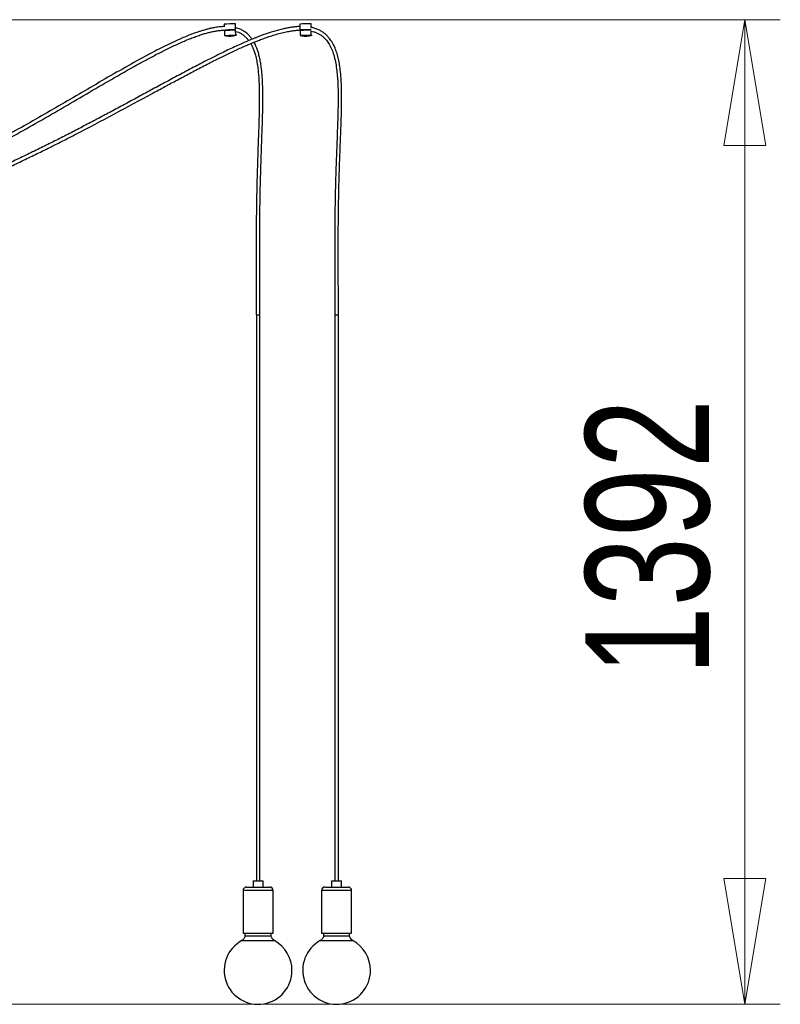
# Model space of a CAD drawing. Header units: millimetres. Extents: x 82 to 250, y 86 to 197.
# Tile 3 of 9: x 137 to 159, y 86 to 113. Entities that reach past the tile are written whole.
import ezdxf

# ---------------------------------------------------------------- set-up
doc = ezdxf.new("R2010")
doc.units = ezdxf.units.MM
doc.styles.add('SLDTEXTSTYLE0', font='TXT', dxfattribs={"width": 0.75})
doc.dimstyles.new('SLDDIMSTYLE0', dxfattribs={"dimtxt": 3.5, "dimasz": 3.556, "dimexe": 0, "dimexo": 0.0625, "dimgap": 0.875, "dimtad": 1, "dimdec": 0, "dimlfac": 50, "dimrnd": 1e-09, "dimzin": 12, "dimdsep": 46, "dimtxsty": 'SLDTEXTSTYLE0', "dimblk1": 'CLOSED', "dimblk2": 'CLOSED', "dimsah": 1, "dimcen": 0.09, "dimadec": 0, "dimazin": 3, "dimtfac": 1, "dimtdec": 0, "dimtofl": 0, "dimtmove": 0, "dimatfit": 3, "dimldrblk": 'CLOSED', "dimfxl": 0, "dimfrac": 2, "dimtolj": 1, "dimtzin": 12, "dimarcsym": 0})

# ---------------------------------------------------------------- blocks, each defined once
blk = doc.blocks.new('_Closed')
at = {"color": 0, "linetype": 'ByBlock', "lineweight": -2}
for p, q in [((-1, 0.166667), (0, 0)), ((-1, 0.166667), (-1, -0.166667)), ((0, 0), (-1, -0.166667)), ((0, 0), (-1, 0))]:
    blk.add_line(p, q, dxfattribs=at)
blk = doc.blocks.new('_D')
at = {"color": 7, "linetype": 'Continuous', "lineweight": 0}
for p, q in [((118.087, 113.379), (158.564, 113.379)), ((157.564, 85.541), (157.564, 113.379)), ((126.324, 85.541), (158.564, 85.541))]:
    blk.add_line(p, q, dxfattribs=at)
at = {"color": 7, "linetype": 'Continuous', "lineweight": 18, "xscale": 3.556, "yscale": 3.556}
for p, rotation in [((157.564, 113.379), 90.0000000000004), ((157.564, 85.541), 270.0000000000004)]:
    blk.add_blockref('_Closed', p, dxfattribs=dict(at, rotation=rotation))
at = {"color": 7, "linetype": 'Continuous', "lineweight": 18, "insert": (153.052, 94.84), "char_height": 3.5, "attachment_point": 1, "rotation": 90, "style": 'SLDTEXTSTYLE0'}
blk.add_mtext('1392', dxfattribs=at)

msp = doc.modelspace()

# ---------------------------------------------------------------- linework, layer by layer
at = {"color": 7, "linetype": 'Continuous', "lineweight": 25}
for p, q in [((142.843, 113.251), (142.845, 113.186)), ((142.85, 113.074), (142.855, 112.932)), ((143.168, 113.102), (143.162, 113.262)), ((143.171, 112.942), (143.166, 113.085)), ((144.985, 113.255), (144.986, 113.095)), ((144.988, 113.078), (144.99, 112.936)), ((145.306, 113.16), (145.305, 113.258)), ((145.306, 112.938), (145.305, 113.056)), ((143.752, 105.037), (143.852, 105.037)), ((143.753, 105.037), (143.753, 89.037)), ((143.851, 89.037), (143.851, 105.037)), ((145.972, 105.037), (146.069, 105.037)), ((145.973, 105.037), (145.973, 89.037)), ((146.069, 105.037), (146.072, 105.037)), ((146.071, 89.037), (146.071, 105.037)), ((143.477, 88.857), (144.127, 88.857)), ((143.662, 89.037), (143.662, 88.857)), ((143.662, 89.037), (143.942, 89.037)), ((143.942, 88.857), (143.942, 89.037)), ((145.697, 88.857), (146.347, 88.857)), ((145.882, 89.037), (145.882, 88.857)), ((145.882, 89.037), (146.162, 89.037)), ((146.162, 88.857), (146.162, 89.037)), ((143.377, 88.757), (143.377, 87.557)), ((144.227, 87.557), (144.227, 88.757)), ((145.597, 88.757), (145.597, 87.557)), ((146.447, 87.557), (146.447, 88.757)), ((143.377, 87.557), (144.227, 87.557)), ((143.432, 87.557), (143.432, 87.477)), ((143.432, 87.477), (143.726, 87.477)), ((143.726, 87.477), (144.171, 87.477)), ((144.171, 87.477), (144.171, 87.557)), ((145.597, 87.557), (146.447, 87.557)), ((145.653, 87.557), (145.653, 87.477)), ((145.653, 87.477), (145.692, 87.477)), ((145.692, 87.477), (146.391, 87.477)), ((146.391, 87.477), (146.391, 87.557))]:
    msp.add_line(p, q, dxfattribs=at)
at = {"color": 8, "linetype": 'Continuous', "lineweight": 25}
for p, q in [((144.227, 88.757), (143.377, 88.757)), ((146.447, 88.757), (145.597, 88.757)), ((143.34, 87.341), (143.707, 87.341)), ((143.707, 87.341), (144.263, 87.341)), ((145.561, 87.341), (145.61, 87.341)), ((145.61, 87.341), (146.484, 87.341))]:
    msp.add_line(p, q, dxfattribs=at)
at = {"color": 7, "linetype": 'Continuous', "lineweight": 25, "flags": 128}
for points in [[(142.872, 113.093), (142.89, 113.094), (142.916, 113.095), (142.946, 113.097), (142.979, 113.098), (143.014, 113.099), (143.048, 113.1), (143.08, 113.101), (143.109, 113.102), (143.134, 113.102), (143.152, 113.102), (143.163, 113.102), (143.168, 113.102), (143.164, 113.101), (143.158, 113.101)], [(144.996, 113.093), (144.988, 113.094), (144.987, 113.095), (144.993, 113.097), (145.006, 113.098), (145.025, 113.099), (145.051, 113.1), (145.08, 113.101), (145.113, 113.102), (145.148, 113.102), (145.182, 113.102), (145.215, 113.102), (145.244, 113.102), (145.269, 113.101), (145.288, 113.1)], [(142.855, 112.932), (142.856, 112.932), (142.863, 112.933), (142.876, 112.934), (142.897, 112.935), (142.922, 112.936), (142.952, 112.937), (142.985, 112.939), (143.019, 112.94), (143.053, 112.941), (143.085, 112.942), (143.114, 112.942), (143.138, 112.943), (143.156, 112.943), (143.167, 112.943), (143.171, 112.942), (143.171, 112.942)], [(144.992, 112.935), (144.991, 112.935), (144.99, 112.936), (144.996, 112.937), (145.009, 112.939), (145.028, 112.94), (145.053, 112.941), (145.082, 112.942), (145.115, 112.942), (145.149, 112.943), (145.183, 112.943), (145.215, 112.943), (145.244, 112.942), (145.269, 112.942), (145.288, 112.941)], [(145.288, 112.941), (145.3, 112.94), (145.306, 112.939), (145.304, 112.937)]]:
    msp.add_lwpolyline(points, dxfattribs=at)
at = {"color": 7, "linetype": 'Continuous', "lineweight": 25}
for centre, radius, start, end in [((143.13, 109.483), 3.778, 89.5027, 94.3566), ((143.134, 109.35), 3.735, 89.5027, 94.3566), ((145.171, 111.235), 2.029, 86.7198, 95.2557), ((145.172, 111.081), 2.006, 86.7198, 95.2557), ((145.292, 113.23), 0.0309, 64.854, 99.1551), ((145.292, 113.053), 0.0306, 64.854, 99.1551), ((145.293, 113.07), 0.0309, 64.854, 99.1551), ((143.477, 88.757), 0.1, 90, 180), ((144.127, 88.757), 0.1, 0, 90), ((145.697, 88.757), 0.1, 90, 180), ((146.347, 88.757), 0.1, 0, 90), ((143.802, 86.5), 0.959, 118.7599, 0), ((143.802, 86.5), 0.959, 0, 61.2401), ((146.022, 86.5), 0.959, 118.7599, 0), ((146.022, 86.5), 0.959, 0, 61.2401)]:
    msp.add_arc(centre, radius, start, end, dxfattribs=at)
for points, knots in [([(144.986, 113.185), (144.972, 113.185), (144.923, 113.183), (144.839, 113.176), (144.729, 113.162), (144.611, 113.141), (144.483, 113.113), (144.347, 113.078), (144.213, 113.039), (144.086, 112.998), (143.973, 112.958), (143.87, 112.92), (143.779, 112.886), (143.682, 112.847), (143.567, 112.8), (143.424, 112.74), (143.263, 112.668), (143.088, 112.588), (142.905, 112.501), (142.637, 112.371), (142.293, 112.198), (141.875, 111.979), (141.468, 111.762), (141.067, 111.546), (140.671, 111.332), (140.276, 111.118), (139.892, 110.91), (139.518, 110.71), (139.155, 110.517), (138.79, 110.326), (138.424, 110.136), (138.05, 109.947), (137.734, 109.789), (137.477, 109.663), (137.283, 109.569), (137.085, 109.474), (136.883, 109.379), (136.683, 109.285), (136.488, 109.196), (136.309, 109.114), (136.146, 109.042), (136, 108.977), (135.864, 108.918), (135.74, 108.864), (135.622, 108.813), (135.486, 108.756), (135.325, 108.688), (135.132, 108.609), (134.921, 108.524), (134.691, 108.432), (134.447, 108.338), (134.197, 108.244), (133.948, 108.153), (133.628, 108.039), (133.241, 107.906), (132.788, 107.76), (132.341, 107.624), (131.896, 107.498), (131.45, 107.38), (130.974, 107.263), (130.467, 107.15), (129.925, 107.043), (129.374, 106.947), (128.839, 106.869), (128.32, 106.806), (127.815, 106.757), (127.412, 106.728), (127.118, 106.712), (126.944, 106.704), (126.78, 106.698), (126.634, 106.694), (126.507, 106.691), (126.399, 106.689), (126.31, 106.688), (126.232, 106.688), (126.157, 106.688), (126.074, 106.688), (125.978, 106.689), (125.866, 106.69), (125.738, 106.692), (125.595, 106.696), (125.471, 106.7), (125.395, 106.704), (125.373, 106.705)], [0, 0, 0, 0, 0.002026, 0.006996, 0.012217, 0.017936, 0.0242, 0.031058, 0.038097, 0.04434, 0.050117, 0.055356, 0.059992, 0.064026, 0.070414, 0.07776, 0.08614, 0.095592, 0.105329, 0.114995, 0.138047, 0.160229, 0.182199, 0.203767, 0.22504, 0.246383, 0.267704, 0.287198, 0.306743, 0.3263, 0.345826, 0.365577, 0.386066, 0.396167, 0.406441, 0.416888, 0.427507, 0.438254, 0.448531, 0.458142, 0.466356, 0.473988, 0.481031, 0.487478, 0.493366, 0.49948, 0.508479, 0.518417, 0.529302, 0.541147, 0.553907, 0.566767, 0.579442, 0.591927, 0.615445, 0.638201, 0.660377, 0.682537, 0.704701, 0.726857, 0.753042, 0.779592, 0.80651, 0.833788, 0.85754, 0.88202, 0.907213, 0.915853, 0.924519, 0.932492, 0.939537, 0.945657, 0.950853, 0.955126, 0.958584, 0.96211, 0.965964, 0.970572, 0.976002, 0.98213, 0.989046, 0.996746, 1, 1, 1, 1]), ([(125.373, 106.605), (125.402, 106.603), (125.484, 106.6), (125.615, 106.596), (125.758, 106.592), (125.885, 106.59), (125.995, 106.589), (126.089, 106.588), (126.17, 106.588), (126.243, 106.588), (126.318, 106.589), (126.403, 106.589), (126.505, 106.591), (126.623, 106.593), (126.757, 106.597), (126.906, 106.602), (127.065, 106.609), (127.23, 106.617), (127.532, 106.635), (127.964, 106.669), (128.5, 106.725), (129.001, 106.791), (129.471, 106.862), (129.934, 106.943), (130.393, 107.033), (130.849, 107.132), (131.303, 107.24), (131.755, 107.356), (132.205, 107.481), (132.655, 107.614), (133.11, 107.758), (133.499, 107.888), (133.823, 108.002), (134.079, 108.094), (134.339, 108.19), (134.596, 108.288), (134.842, 108.385), (135.071, 108.476), (135.267, 108.556), (135.432, 108.625), (135.57, 108.683), (135.7, 108.738), (135.831, 108.795), (135.972, 108.856), (136.127, 108.924), (136.294, 108.998), (136.474, 109.079), (136.666, 109.167), (136.865, 109.26), (137.067, 109.355), (137.266, 109.45), (137.462, 109.544), (137.705, 109.663), (137.993, 109.806), (138.325, 109.974), (138.907, 110.273), (139.741, 110.714), (140.578, 111.168), (141.169, 111.488), (141.515, 111.674), (141.867, 111.862), (142.225, 112.05), (142.518, 112.199), (142.744, 112.312), (142.9, 112.388), (143.057, 112.463), (143.211, 112.535), (143.357, 112.601), (143.489, 112.659), (143.607, 112.709), (143.714, 112.753), (143.822, 112.795), (143.94, 112.84), (144.077, 112.889), (144.231, 112.94), (144.394, 112.988), (144.553, 113.027), (144.7, 113.056), (144.825, 113.074), (144.934, 113.084), (145.018, 113.087), (145.068, 113.085), (145.087, 113.085)], [0, 0, 0, 0, 0.004166, 0.011863, 0.018753, 0.024831, 0.030096, 0.034545, 0.038301, 0.041773, 0.045064, 0.049115, 0.053972, 0.059635, 0.066105, 0.073246, 0.081104, 0.089055, 0.09694, 0.124554, 0.151293, 0.174417, 0.197136, 0.219608, 0.241823, 0.264215, 0.286471, 0.30874, 0.331009, 0.353265, 0.37585, 0.399215, 0.411957, 0.424904, 0.438052, 0.451379, 0.464115, 0.475822, 0.486515, 0.494211, 0.501293, 0.507768, 0.514355, 0.521652, 0.52965, 0.538337, 0.547704, 0.557735, 0.568361, 0.578977, 0.589422, 0.599694, 0.609796, 0.627868, 0.645365, 0.662456, 0.72077, 0.779086, 0.797373, 0.815949, 0.834823, 0.853836, 0.873344, 0.881463, 0.889668, 0.897931, 0.906204, 0.913904, 0.920693, 0.926761, 0.932156, 0.937186, 0.943227, 0.950229, 0.958035, 0.966447, 0.97444, 0.981575, 0.987934, 0.992639, 0.997377, 1, 1, 1, 1]), ([(142.859, 113.186), (142.855, 113.186), (142.837, 113.186), (142.798, 113.184), (142.738, 113.179), (142.663, 113.171), (142.575, 113.157), (142.481, 113.138), (142.38, 113.115), (142.28, 113.087), (142.185, 113.058), (142.08, 113.024), (141.956, 112.98), (141.805, 112.921), (141.621, 112.844), (141.407, 112.747), (141.17, 112.633), (140.936, 112.515), (140.56, 112.318), (140.046, 112.033), (139.394, 111.656), (138.743, 111.275), (138.092, 110.895), (137.439, 110.519), (136.783, 110.15), (136.174, 109.818), (135.612, 109.523), (135.098, 109.262), (134.579, 109.009), (134.09, 108.78), (133.628, 108.574), (133.193, 108.388), (132.746, 108.206), (132.359, 108.057), (132.033, 107.937), (131.773, 107.844), (131.509, 107.753), (131.25, 107.668), (131.002, 107.589), (130.778, 107.521), (130.578, 107.462), (130.401, 107.411), (130.238, 107.366), (130.08, 107.324), (129.899, 107.277), (129.686, 107.224), (129.437, 107.165), (129.167, 107.104), (128.879, 107.044), (128.578, 106.986), (128.269, 106.932), (127.973, 106.885), (127.689, 106.845), (127.42, 106.81), (127.146, 106.78), (126.874, 106.754), (126.609, 106.732), (126.366, 106.716), (126.145, 106.705), (125.947, 106.697), (125.82, 106.694), (125.759, 106.692)], [0, 0, 0, 0, 0.000609, 0.003029, 0.006387, 0.010497, 0.015437, 0.020922, 0.026122, 0.032354, 0.037813, 0.042398, 0.05036, 0.059104, 0.068691, 0.082697, 0.096897, 0.111007, 0.124889, 0.165007, 0.205112, 0.245338, 0.285465, 0.325661, 0.365802, 0.405978, 0.436861, 0.467787, 0.498681, 0.529908, 0.554975, 0.580492, 0.606492, 0.633236, 0.648002, 0.662996, 0.678215, 0.69345, 0.707644, 0.720635, 0.731772, 0.741821, 0.750776, 0.759345, 0.768607, 0.781442, 0.795429, 0.810569, 0.826861, 0.843795, 0.861013, 0.878513, 0.893275, 0.908225, 0.923358, 0.938634, 0.953368, 0.967309, 0.978919, 0.989912, 1, 1, 1, 1]), ([(127.751, 106.754), (127.804, 106.761), (128.003, 106.787), (128.351, 106.844), (128.797, 106.925), (129.185, 107.005), (129.511, 107.079), (129.774, 107.142), (130.029, 107.207), (130.271, 107.271), (130.492, 107.333), (130.693, 107.391), (130.863, 107.442), (131.008, 107.486), (131.139, 107.527), (131.278, 107.572), (131.429, 107.621), (131.593, 107.676), (131.77, 107.737), (132.006, 107.82), (132.296, 107.926), (132.633, 108.055), (132.962, 108.186), (133.282, 108.318), (133.623, 108.463), (133.986, 108.624), (134.375, 108.802), (134.862, 109.034), (135.446, 109.324), (136.125, 109.678), (136.816, 110.053), (137.518, 110.448), (138.233, 110.861), (138.945, 111.278), (139.658, 111.694), (140.23, 112.021), (140.661, 112.257), (140.95, 112.41), (141.243, 112.558), (141.487, 112.674), (141.683, 112.761), (141.825, 112.821), (141.966, 112.876), (142.101, 112.925), (142.227, 112.967), (142.341, 113.001), (142.445, 113.028), (142.547, 113.05), (142.653, 113.069), (142.764, 113.082), (142.873, 113.087), (142.947, 113.087), (142.985, 113.082), (142.99, 113.082)], [0, 0, 0, 0, 0.009756, 0.036915, 0.06463, 0.092889, 0.109274, 0.125825, 0.142226, 0.157441, 0.171394, 0.18409, 0.195537, 0.203657, 0.211681, 0.220524, 0.230189, 0.24067, 0.251959, 0.264049, 0.286062, 0.307976, 0.329339, 0.350149, 0.370407, 0.396159, 0.421741, 0.447342, 0.493012, 0.538732, 0.584429, 0.633448, 0.682404, 0.731466, 0.78043, 0.829374, 0.848879, 0.868387, 0.887762, 0.907831, 0.91707, 0.926371, 0.935676, 0.944546, 0.952554, 0.959769, 0.966337, 0.972216, 0.978974, 0.986178, 0.992875, 0.999162, 1, 1, 1, 1]), ([(143.634, 112.827), (143.634, 112.828), (143.616, 112.857), (143.574, 112.906), (143.514, 112.969), (143.458, 113.015), (143.411, 113.048), (143.367, 113.075), (143.319, 113.1), (143.264, 113.123), (143.212, 113.142), (143.178, 113.15), (143.166, 113.153)], [0, 0, 0, 0, 0.002752, 0.16632, 0.318683, 0.441621, 0.535525, 0.617106, 0.709217, 0.813399, 0.935847, 1, 1, 1, 1]), ([(143.168, 113.049), (143.194, 113.041), (143.247, 113.024), (143.323, 112.986), (143.397, 112.938), (143.463, 112.879), (143.51, 112.828), (143.533, 112.796), (143.538, 112.788)], [0, 0, 0, 0, 0.184718, 0.372655, 0.564633, 0.759042, 0.938852, 1, 1, 1, 1]), ([(145.3, 113.057), (145.325, 113.052), (145.377, 113.041), (145.453, 113.011), (145.53, 112.974), (145.6, 112.928), (145.657, 112.881), (145.7, 112.837), (145.738, 112.795), (145.776, 112.745), (145.83, 112.661), (145.889, 112.54), (145.947, 112.374), (145.991, 112.191), (146.022, 111.994), (146.043, 111.797), (146.056, 111.6), (146.066, 111.306), (146.064, 110.913), (146.049, 110.425), (146.031, 109.939), (146.012, 109.455), (145.996, 108.976), (145.986, 108.602), (145.98, 108.333), (145.977, 108.167), (145.975, 108.001), (145.973, 107.842), (145.971, 107.683), (145.97, 107.52), (145.969, 107.34), (145.968, 107.156), (145.968, 106.971), (145.968, 106.785), (145.968, 106.584), (145.969, 106.368), (145.97, 106.136), (145.97, 105.889), (145.971, 105.623), (145.972, 105.337), (145.972, 105.14), (145.972, 105.037)], [0, 0, 0, 0, 0.009767, 0.020396, 0.031237, 0.042344, 0.051892, 0.059001, 0.065306, 0.072968, 0.082126, 0.101903, 0.121726, 0.145445, 0.169341, 0.193128, 0.216529, 0.240052, 0.29855, 0.35691, 0.414925, 0.472841, 0.53032, 0.586472, 0.606724, 0.62664, 0.646177, 0.666052, 0.68357, 0.702992, 0.724449, 0.748086, 0.76868, 0.790876, 0.814783, 0.840531, 0.868271, 0.897615, 0.929218, 0.963275, 1, 1, 1, 1]), ([(146.072, 105.037), (146.072, 105.132), (146.072, 105.316), (146.071, 105.583), (146.071, 105.832), (146.07, 106.064), (146.069, 106.301), (146.068, 106.54), (146.068, 106.781), (146.068, 107.006), (146.069, 107.215), (146.069, 107.41), (146.071, 107.587), (146.072, 107.746), (146.074, 107.944), (146.078, 108.189), (146.083, 108.49), (146.091, 108.797), (146.101, 109.157), (146.116, 109.566), (146.134, 110.023), (146.151, 110.481), (146.164, 110.941), (146.165, 111.322), (146.155, 111.621), (146.14, 111.839), (146.117, 112.04), (146.086, 112.222), (146.047, 112.383), (145.996, 112.541), (145.939, 112.668), (145.885, 112.76), (145.845, 112.819), (145.807, 112.868), (145.769, 112.91), (145.724, 112.955), (145.666, 113.003), (145.595, 113.051), (145.509, 113.097), (145.412, 113.134), (145.339, 113.155), (145.302, 113.161), (145.302, 113.161)], [0, 0, 0, 0, 0.033458, 0.064655, 0.093763, 0.120934, 0.146309, 0.177034, 0.205154, 0.230892, 0.256031, 0.278837, 0.299477, 0.318097, 0.334825, 0.369066, 0.404294, 0.440457, 0.477339, 0.530722, 0.584331, 0.638093, 0.692065, 0.746155, 0.771754, 0.797288, 0.823209, 0.842729, 0.862212, 0.8818, 0.901481, 0.911289, 0.919973, 0.927317, 0.933457, 0.940691, 0.950102, 0.961143, 0.971999, 0.986079, 0.999753, 1, 1, 1, 1]), ([(142.858, 112.931), (142.868, 112.929), (142.89, 112.925), (142.925, 112.921), (142.959, 112.918), (142.985, 112.917), (143.003, 112.916), (143.011, 112.917), (143.014, 112.917)], [0, 0, 0, 0, 0.182257, 0.436661, 0.658226, 0.83316, 0.941512, 1, 1, 1, 1]), ([(143.014, 112.917), (143.017, 112.917), (143.026, 112.917), (143.048, 112.919), (143.084, 112.923), (143.133, 112.932), (143.175, 112.942), (143.197, 112.95), (143.201, 112.952)], [0, 0, 0, 0, 0.057692, 0.158079, 0.333026, 0.632931, 0.927664, 1, 1, 1, 1]), ([(144.994, 112.934), (145.001, 112.933), (145.021, 112.928), (145.053, 112.923), (145.088, 112.919), (145.114, 112.917), (145.132, 112.917), (145.142, 112.917), (145.146, 112.916), (145.148, 112.916), (145.149, 112.917), (145.151, 112.917), (145.156, 112.917), (145.17, 112.917), (145.194, 112.919), (145.232, 112.923), (145.28, 112.931), (145.316, 112.941), (145.333, 112.945)], [0, 0, 0, 0, 0.060885, 0.17823, 0.279933, 0.357932, 0.407884, 0.437875, 0.448994, 0.452061, 0.45481, 0.458357, 0.469572, 0.510348, 0.580759, 0.680582, 0.843893, 1, 1, 1, 1]), ([(143.594, 112.703), (143.6, 112.692), (143.622, 112.655), (143.656, 112.582), (143.694, 112.483), (143.731, 112.358), (143.765, 112.211), (143.792, 112.044), (143.81, 111.878), (143.827, 111.657), (143.837, 111.383), (143.838, 111.056), (143.832, 110.731), (143.823, 110.407), (143.811, 110.084), (143.8, 109.763), (143.789, 109.448), (143.78, 109.189), (143.774, 108.984), (143.77, 108.832), (143.767, 108.685), (143.764, 108.546), (143.761, 108.406), (143.758, 108.26), (143.756, 108.096), (143.753, 107.924), (143.752, 107.744), (143.75, 107.557), (143.749, 107.354), (143.748, 107.132), (143.748, 106.89), (143.748, 106.649), (143.749, 106.408), (143.749, 106.169), (143.75, 105.914), (143.751, 105.639), (143.752, 105.345), (143.752, 105.142), (143.752, 105.037)], [0, 0, 0, 0, 0.004901, 0.017794, 0.032069, 0.046933, 0.069214, 0.091205, 0.112868, 0.134588, 0.177453, 0.219534, 0.261762, 0.303682, 0.345642, 0.387507, 0.428771, 0.467892, 0.488619, 0.508396, 0.527145, 0.545772, 0.56254, 0.581464, 0.602674, 0.626322, 0.648441, 0.672585, 0.69891, 0.727589, 0.758818, 0.792821, 0.821656, 0.852523, 0.885592, 0.921053, 0.959113, 1, 1, 1, 1]), ([(143.852, 105.037), (143.852, 105.132), (143.852, 105.315), (143.851, 105.581), (143.851, 105.829), (143.85, 106.061), (143.849, 106.297), (143.848, 106.536), (143.848, 106.776), (143.848, 107), (143.849, 107.21), (143.849, 107.404), (143.85, 107.581), (143.852, 107.74), (143.854, 107.938), (143.857, 108.182), (143.862, 108.481), (143.869, 108.788), (143.879, 109.146), (143.892, 109.553), (143.909, 110.008), (143.925, 110.465), (143.937, 110.923), (143.938, 111.302), (143.93, 111.601), (143.916, 111.821), (143.896, 112.015), (143.871, 112.181), (143.845, 112.315), (143.813, 112.437), (143.778, 112.543), (143.746, 112.625), (143.716, 112.69), (143.697, 112.724), (143.687, 112.741)], [0, 0, 0, 0, 0.036694, 0.070919, 0.102859, 0.132682, 0.160541, 0.194284, 0.225177, 0.253463, 0.281102, 0.306186, 0.328899, 0.3494, 0.367829, 0.405392, 0.443996, 0.483627, 0.524051, 0.58258, 0.641375, 0.700324, 0.759541, 0.818872, 0.846988, 0.875131, 0.9044, 0.922353, 0.940453, 0.95735, 0.971848, 0.984224, 0.992228, 1, 1, 1, 1]), ([(143.432, 87.477), (143.429, 87.461), (143.422, 87.43), (143.399, 87.392), (143.372, 87.361), (143.351, 87.348), (143.34, 87.341)], [0, 0, 0, 0, 0.276464, 0.560877, 0.783463, 1, 1, 1, 1]), ([(144.263, 87.341), (144.25, 87.35), (144.224, 87.368), (144.197, 87.404), (144.178, 87.44), (144.174, 87.465), (144.171, 87.477)], [0, 0, 0, 0, 0.276464, 0.560877, 0.783463, 1, 1, 1, 1]), ([(145.653, 87.477), (145.649, 87.461), (145.643, 87.43), (145.619, 87.392), (145.592, 87.361), (145.571, 87.348), (145.561, 87.341)], [0, 0, 0, 0, 0.276464, 0.560877, 0.783463, 1, 1, 1, 1]), ([(146.484, 87.341), (146.471, 87.35), (146.444, 87.368), (146.417, 87.404), (146.399, 87.44), (146.394, 87.465), (146.391, 87.477)], [0, 0, 0, 0, 0.276464, 0.560877, 0.783463, 1, 1, 1, 1])]:
    msp.add_open_spline(points, degree=3, knots=knots, dxfattribs=at)

# ---------------------------------------------------------------- dimensions: what is measured, and where the dimension line sits
at = {"color": 7, "linetype": 'Continuous', "lineweight": 18}
dim = msp.add_linear_dim(base=(157.564, 113.379), p1=(125.324, 85.541), p2=(117.087, 113.379), angle=90, dimstyle='SLDDIMSTYLE0', dxfattribs=at)
dim.commit()
dim.dimension.update_dxf_attribs({"geometry": '_D', "text_midpoint": (157.564, 100.012), "dimtype": 160})

doc.saveas('drawing.dxf')
